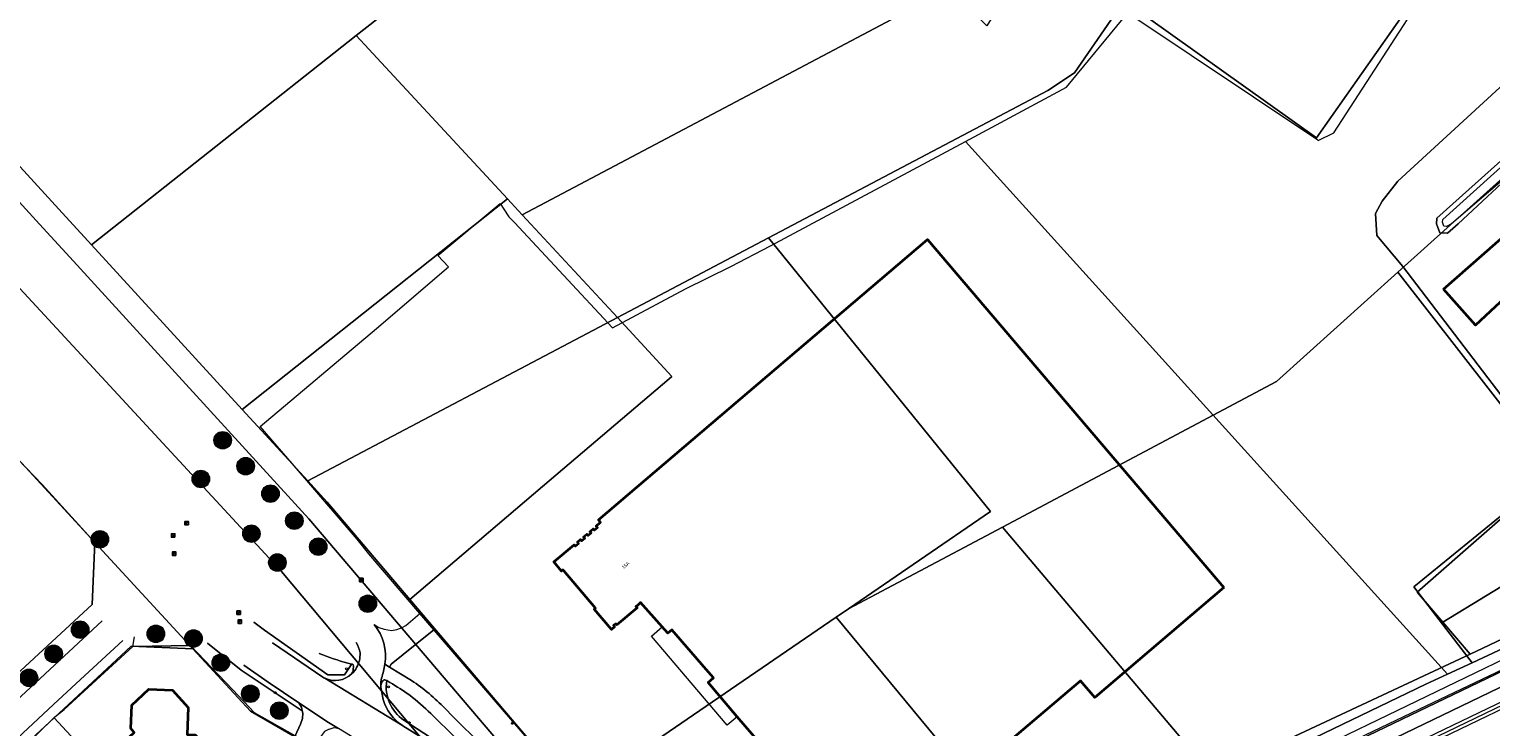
# Model space of a CAD drawing. Header units: metres. Extents: x 163628 to 167676, y 402708 to 405373.
# Tile 70 of 256: x 164325 to 164660, y 403512 to 403672. Entities that reach past the tile are written whole.
import ezdxf
from ezdxf.enums import TextEntityAlignment as Align

# ---------------------------------------------------------------- set-up
doc = ezdxf.new("R2010")
doc.units = ezdxf.units.M
doc.layers.get('0').update_dxf_attribs({"lineweight": 25})
for name, color, linetype, lineweight in [('X-CA190022.004-UO-BGT_Ondergrond$0$GE_201_SHDHek_Lijn_GEM', 253, 'X-CA190022.004-UO-BGT_Ondergrond$0$Hekwerk', 9), ('X-CA190022.004-UO-BGT_Ondergrond$0$GE_251_SPRTrein_as_Lijn_GEM', 253, 'Continuous', 9), ('X-CA190022.004-UO-BGT_Ondergrond$0$GE_314_WGDRijbaanLokaleweg_Vlak_GEM', 253, 'Continuous', 9), ('X-CA190022.004-UO-BGT_Ondergrond$0$GE_316_WGDFietspad_Vlak_GEM', 253, 'Continuous', 9), ('X-CA190022.004-UO-BGT_Ondergrond$0$GE_322_WGDInrit_Vlak_GEM', 253, 'Continuous', 9), ('X-CA190022.004-UO-BGT_Ondergrond$0$GE_367_OWGBerm_groenvoorziening_grasenk_GEM', 253, 'Continuous', 9), ('X-CA190022.004-UO-BGT_Ondergrond$0$GE_401_OTDErf_Vlak_GEM', 253, 'Continuous', 9), ('X-CA190022.004-UO-BGT_Ondergrond$0$GE_4502_GBKN_Huisnummer_Lijn_GEM', 7, 'Continuous', 9), ('X-CA190022.004-UO-BGT_Ondergrond$0$GE_471_BTDBouwland_Vlak_GEM', 253, 'Continuous', 9), ('X-CA190022.004-UO-BGT_Ondergrond$0$GE_477_BTDGroenvoorziening_Vlak_GEM', 253, 'Continuous', 9), ('X-CA190022.004-UO-BGT_Ondergrond$0$GE_479_BTDGroenvoorziening_grasenkruida_GEM', 253, 'Continuous', 9), ('X-CA190022.004-UO-BGT_Ondergrond$0$GE_491_VGOHaag_Inrichtend_Vlak_GEM', 253, 'Continuous', 9), ('X-CA190022.004-UO-BGT_Ondergrond$0$GE_504_WTDWaterloop_sloot_Vlak_GEM', 253, 'Continuous', 9), ('X-CA190022.004-UO-BGT_Ondergrond$0$GE_541_OWTOever_slootkant_Vlak_GEM', 253, 'Continuous', 9), ('X-CA190022.004-UO-BGT_Ondergrond$0$GE_601_PNDgrondvlakpand_Vlak_MV_GEM', 34, 'Continuous', 35), ('X-CA190022.004-UO-BGT_Ondergrond$0$GE_632_GBILuifel_Inrichtend_Vlak_GEM', 253, 'Continuous', 9), ('X-CA190022.004-UO-BGT_Ondergrond$0$GE_814_BRDVerkeersbord_Punt_GEM', 253, 'Continuous', 9), ('X-CA190022.004-UO-BGT_Ondergrond$0$GE_861_PALLichtmast_Punt_GEM', 253, 'Continuous', 9), ('X-CA190022.004-UO-KAD_Percelen$0$B-WE-KG-GRENS_PERCEEL-GV', 150, 'Continuous', 9), ('X-CA190022.004-UO-WHM_Riolering gemeente_NLCS$0$B-WE-RI-PUT-S', 214, 'Continuous', 15)]:
    doc.layers.add(name, color=color, linetype=linetype, lineweight=lineweight)
doc.layers.add('X-CA190022.004-UO-DWM_Beplanting$0$B-WE-GR-BOOM-S AFKOMSTIG UIT BOMENBESTAND GEMEENTE', color=252, linetype='Continuous')
doc.layers.add('X-CA190022.004-UO-DWM_Beplanting$0$N-GV-GR-GRAS-A-200', color=7, linetype='Continuous')
doc.styles.add('X-CA190022.004-UO-BGT_Ondergrond$0$BGT_NAR', font='arial.ttf', dxfattribs={"height": 1})
doc.styles.add('X-CA190022.004-UO-BGT_Ondergrond$0$NLCS-ISO', font='NLCS-ISO.ttf')
doc.linetypes.add('X-CA190022.004-UO-BGT_Ondergrond$0$Hekwerk', pattern='A,5,-1.5,[2,dgnlstyle-Veghel.shx,S=0.007937,R=0,X=0,Y=0],-1.5', length=8)

# ---------------------------------------------------------------- blocks, each defined once
blk = doc.blocks.new('X-CA190022.004-UO-BGT_Ondergrond$0$SIE-WEG_PAAL_VERKEERSBORD-SO')
at = {"linetype": 'ByBlock', "lineweight": 18}
blk.add_circle((0, 0), 1.5, dxfattribs=at)
at = {"linetype": 'ByBlock', "lineweight": 18, "style": 'X-CA190022.004-UO-BGT_Ondergrond$0$NLCS-ISO'}
blk.add_text('vb', height=1.5, dxfattribs=at).set_placement((0, 0.1), align=Align.MIDDLE_CENTER)
blk = doc.blocks.new('X-CA190022.004-UO-BGT_Ondergrond$0$IMGEOVerkeersbord')
at = {"xscale": 5, "yscale": 5, "zscale": 5}
blk.add_blockref('X-CA190022.004-UO-BGT_Ondergrond$0$SIE-WEG_PAAL_VERKEERSBORD-SO', (0, 0), dxfattribs=at)
blk = doc.blocks.new('X-CA190022.004-UO-BGT_Ondergrond$0$N-SIE-WEG_LICHTMAST-SO')
h = blk.add_hatch(color=256)
h.paths.add_polyline_path([(1.2, 0.5, 0.658505), (-1.2, 0.5)])
h.paths.add_polyline_path([(-1.2, -0.5, 0.658505), (1.2, -0.5)])
at = {"flags": 128}
for points in [[(-2.2, 1.3), (-1.1, 0.6)], [(-1.2, 0.5), (1.2, 0.5)], [(0, 1.3), (0, 2.5)], [(1.1, 0.6), (2.2, 1.3)], [(-2.2, -1.3), (-1.1, -0.6)], [(-1.2, -0.5), (1.2, -0.5)], [(0, -1.3), (0, -2.5)], [(2.2, -1.3), (1.1, -0.6)]]:
    blk.add_lwpolyline(points, dxfattribs=at)
at = {"ltscale": 0.5}
blk.add_circle((0, 0), 1.27, dxfattribs=at)
at = {"style": 'X-CA190022.004-UO-BGT_Ondergrond$0$NLCS-ISO'}
blk.add_attdef('TYPE', text='', height=1.8, dxfattribs=at).set_placement((0, 2.5), align=Align.BOTTOM_CENTER)
blk = doc.blocks.new('X-CA190022.004-UO-BGT_Ondergrond$0$IMGEOLichtmastpaal')
at = {"xscale": 5, "yscale": 5, "zscale": 5}
blk.add_blockref('X-CA190022.004-UO-BGT_Ondergrond$0$N-SIE-WEG_LICHTMAST-SO', (0, 6), dxfattribs=at)
blk = doc.blocks.new('X-CA190022.004-UO-WHM_Riolering gemeente_NLCS$0$B-SRI-PUT_BETON-SO')
blk.add_line((-1.4, -1.4), (1.4, 1.4))
at = {"lineweight": -3, "flags": 128}
blk.add_lwpolyline([(2, -2), (2, 2), (-2, 2), (-2, -2)], close=True, dxfattribs=at)
at = {"lineweight": -3}
blk.add_circle((0, 0), 2, dxfattribs=at)
blk = doc.blocks.new('X-CA190022.004-UO-DWM_Beplanting$0$SGR-BOOM_01-SO')
at = {"linetype": 'ByBlock', "lineweight": 18}
h = blk.add_hatch(color=0, dxfattribs=at)
h.dxf.hatch_style = 1
edge = h.paths.add_edge_path()
edge.add_arc((0, 0), 0.25, 0, 360)
at = {"color": 0, "linetype": 'ByBlock', "lineweight": 18}
for radius in [2, 0.25]:
    blk.add_circle((0, 0), radius, dxfattribs=at)
blk = doc.blocks.new('X-CA190022.004-UO-DWM_Beplanting$0$IMGEOBoom')
at = {"transparency": 33554457}
h = blk.add_hatch(color=256, dxfattribs=at)
h.dxf.hatch_style = 1
edge = h.paths.add_edge_path()
edge.add_arc((0, 0), 100, 0, 360)
edge = h.paths.add_edge_path(flags=17)
edge.add_arc((0, 0), 12.5, 0, 360)
h = blk.add_hatch()
h.set_pattern_fill('ANGLE', color=256)
h.set_pattern_definition([(0, (0, 0), (0, 6.985), [5.08, -1.905]), (90, (0, 0), (-6.985, 4e-16), [5.08, -1.905])])
edge = h.paths.add_edge_path(flags=17)
edge.add_arc((0, 0), 12.5, 0, 360)
at = {"layer": 'X-CA190022.004-UO-DWM_Beplanting$0$N-GV-GR-GRAS-A-200'}
h = blk.add_hatch(color=256, dxfattribs=at)
h.dxf.hatch_style = 1
edge = h.paths.add_edge_path(flags=17)
edge.add_arc((0, 0), 12.5, 0, 360)
at = {"xscale": 50, "yscale": 50, "zscale": 50}
blk.add_blockref('X-CA190022.004-UO-DWM_Beplanting$0$SGR-BOOM_01-SO', (0, 0), dxfattribs=at)

msp = doc.modelspace()

# ---------------------------------------------------------------- linework, layer by layer
at = {"layer": 'X-CA190022.004-UO-BGT_Ondergrond$0$GE_201_SHDHek_Lijn_GEM'}
for p, q in [((164417.582, 403534.565), (164417.651, 403534.485)), ((164417.651, 403534.485), (164442.279, 403505.897)), ((164371.555, 403520.874), (164376.502, 403515.609)), ((164376.502, 403515.609), (164385.808, 403510.281))]:
    msp.add_line(p, q, dxfattribs=at)
at = {"layer": 'X-CA190022.004-UO-BGT_Ondergrond$0$GE_251_SPRTrein_as_Lijn_GEM'}
for p, q in [((164612.775, 403494.432), (164785.364, 403577.492)), ((164613.43, 403493.072), (164786.046, 403576.149)), ((164586.092, 403480.76), (164743.728, 403556.491))]:
    msp.add_line(p, q, dxfattribs=at)
at = {"layer": 'X-CA190022.004-UO-BGT_Ondergrond$0$GE_314_WGDRijbaanLokaleweg_Vlak_GEM', "flags": 128}
for points in [[(164171.712, 403379.416), (164172.084, 403379.76), (164220.815, 403424.824), (164231.312, 403434.53), (164251.364, 403453.071), (164259.771, 403460.845), (164260.937, 403461.923), (164269.442, 403469.787), (164301.838, 403499.752), (164302.958, 403500.79), (164306.775, 403504.328), (164315.372, 403512.298), (164341.662, 403536.67)], [(164346.364, 403532.147), (164336.681, 403523.174), (164330.498, 403517.445), (164315.256, 403503.321), (164305.01, 403493.828), (164295.413, 403484.949), (164288.546, 403478.6), (164286.117, 403476.354), (164265.184, 403457.002), (164261.843, 403453.913), (164234.977, 403429.074), (164225.894, 403420.677), (164204.85, 403401.219), (164196.292, 403393.307), (164175.226, 403373.829), (164174.284, 403372.958)], [(164380.616, 403531.594), (164392.176, 403523.751)], [(164408.457, 403504.689), (164399.067, 403509.96), (164398.475, 403510.32), (164395.737, 403511.985), (164393.505, 403513.343), (164386.663, 403517.884), (164379.657, 403522.59), (164374.085, 403526.493)], [(164406.341, 403526.697), (164406.339, 403526.698)], [(164392.666, 403523.48), (164410.402, 403512.682), (164410.44, 403512.658), (164410.478, 403512.633)], [(164410.402, 403512.682), (164392.666, 403523.48)], [(164405.469, 403521.795), (164405.446, 403521.421), (164406.016, 403518.634)], [(164410.478, 403512.633), (164418.141, 403507.873), (164425.647, 403502.903), (164430.863, 403499.208), (164430.916, 403499.171), (164442.605, 403489.552)]]:
    msp.add_lwpolyline(points, dxfattribs=at)
at = {"layer": 'X-CA190022.004-UO-BGT_Ondergrond$0$GE_314_WGDRijbaanLokaleweg_Vlak_GEM', "extrusion": (0, 0, -1)}
for centre, radius, start, end in [((-164395.491, 403528.66), 11.026, 139.70616, 190.2554), ((-164388.443, 403528.996), 18.043, 187.31759, 197.62499)]:
    msp.add_arc(centre, radius, start, end, dxfattribs=at)
at = {"layer": 'X-CA190022.004-UO-BGT_Ondergrond$0$GE_314_WGDRijbaanLokaleweg_Vlak_GEM'}
for centre, radius, start, end in [((164392.921, 403527.902), 7.889, 10.37208, 28.83201), ((164394.624, 403528.919), 6.071, 330.64622, 3.80828), ((164394.964, 403528.216), 5.264, 244.11949, 315.65918), ((164396.668, 403527.479), 3.592, 305.01563, 334.68725), ((164394.907, 403528.111), 5.145, 237.93506, 244.17438), ((164410.553, 403522.175), 5.098, 164.55222, 184.27471), ((164416.263, 403521.593), 10.666, 196.1068, 236.66585)]:
    msp.add_arc(centre, radius, start, end, dxfattribs=at)
at = {"layer": 'X-CA190022.004-UO-BGT_Ondergrond$0$GE_316_WGDFietspad_Vlak_GEM', "flags": 128}
for points in [[(164398.873, 403526.697), (164398.73, 403526.733), (164397.901, 403526.945)], [(164399.146, 403525.478), (164399.193, 403526.283)], [(164406.339, 403526.698), (164406.341, 403526.697), (164407.45, 403526.026), (164412.502, 403522.972)], [(164407.502, 403522.541), (164406.794, 403522.938), (164406.541, 403523.079)], [(164445.457, 403488.98), (164443.35, 403490.96), (164442.585, 403491.679), (164442.51, 403491.731), (164437.947, 403495.757), (164433.767, 403499.265), (164433.654, 403499.36), (164428.385, 403504.129), (164416.9, 403515.416)], [(164420.172, 403516.572), (164421.865, 403514.771), (164428.622, 403508.093)]]:
    msp.add_lwpolyline(points, dxfattribs=at)
at = {"layer": 'X-CA190022.004-UO-BGT_Ondergrond$0$GE_316_WGDFietspad_Vlak_GEM', "extrusion": (0, 0, -1)}
for centre, radius, start, end in [((-164392.921, 403527.902), 7.889, 151.16799, 169.62792), ((-164419.353, 403602.179), 78.232, 285.91463, 290.97624), ((-164394.624, 403528.919), 6.071, 176.19172, 209.35378), ((-164396.668, 403527.479), 3.592, 205.31275, 234.98437), ((-164410.553, 403522.175), 5.098, 355.72529, 15.44778), ((-164383.942, 403480.949), 50.809, 124.20082, 135.48376)]:
    msp.add_arc(centre, radius, start, end, dxfattribs=at)
at = {"layer": 'X-CA190022.004-UO-BGT_Ondergrond$0$GE_316_WGDFietspad_Vlak_GEM'}
for centre, radius, start, end in [((164397.546, 403525.624), 1.606, 317.41526, 354.78411), ((164398.754, 403526.274), 0.439, 1.1409, 74.26333), ((164388.443, 403528.996), 18.043, 342.37501, 352.68241), ((164407.962, 403521.434), 2.519, 144.78857, 171.77154), ((164406.338, 403522.6), 0.521, 67.0535, 146.49347), ((164381.398, 403477.268), 52.259, 54.06543, 60.03254), ((164380.079, 403477.586), 52.791, 45.77424, 52.70371)]:
    msp.add_arc(centre, radius, start, end, dxfattribs=at)
at = {"layer": 'X-CA190022.004-UO-BGT_Ondergrond$0$GE_322_WGDInrit_Vlak_GEM', "flags": 128}
for points in [[(164403.901, 403535.791), (164404.972, 403535.105), (164406.249, 403534.741), (164407.877, 403534.453), (164409.127, 403534.635), (164410.318, 403535.081), (164411.139, 403535.537), (164414.412, 403538.346), (164417.582, 403534.565)], [(164417.582, 403534.565), (164413.289, 403531.147), (164407.814, 403526.723), (164407.45, 403526.026), (164406.341, 403526.697)], [(164393.505, 403513.343), (164395.737, 403511.985), (164394.713, 403512.13), (164393.529, 403511.784), (164393.499, 403511.775), (164392.535, 403511.324), (164391.833, 403510.401), (164391.309, 403509.365), (164390.834, 403507.321), (164385.808, 403510.281), (164387.085, 403513.014), (164387.486, 403514.25), (164387.582, 403515.492), (164387.466, 403515.995), (164387.265, 403516.867), (164386.663, 403517.884), (164393.505, 403513.343)]]:
    msp.add_lwpolyline(points, dxfattribs=at)
at = {"layer": 'X-CA190022.004-UO-BGT_Ondergrond$0$GE_322_WGDInrit_Vlak_GEM'}
msp.add_arc((164395.491, 403528.66), 11.026, 349.7446, 40.29384, dxfattribs=at)
at = {"layer": 'X-CA190022.004-UO-BGT_Ondergrond$0$GE_367_OWGBerm_groenvoorziening_grasenk_GEM', "flags": 128}
for points in [[(164397.901, 403526.945), (164398.73, 403526.733), (164398.629, 403526.552), (164397.145, 403524.267), (164393.335, 403524.259), (164378.834, 403534.526), (164376.372, 403536.302)], [(164412.502, 403522.972), (164407.45, 403526.026), (164407.814, 403526.723), (164413.289, 403531.147), (164417.582, 403534.565)], [(164417.582, 403534.565), (164417.651, 403534.485), (164442.279, 403505.897), (164442.328, 403505.829), (164437.437, 403500.885)], [(164365.762, 403531.522), (164373.498, 403525.327), (164387.466, 403515.995), (164387.582, 403515.492), (164387.486, 403514.25), (164387.085, 403513.014), (164385.808, 403510.281), (164376.502, 403515.609), (164371.555, 403520.874), (164361.834, 403530.986), (164348.693, 403530.782), (164349.046, 403533.008)], [(164406.794, 403522.938), (164407.502, 403522.541)], [(164416.9, 403515.416), (164428.385, 403504.129), (164433.654, 403499.36), (164433.767, 403499.265)], [(164428.622, 403508.093), (164421.865, 403514.771), (164420.172, 403516.572)], [(164430.916, 403499.171), (164430.863, 403499.208), (164430.775, 403500.384), (164422.684, 403506.095), (164410.717, 403513.881)]]:
    msp.add_lwpolyline(points, dxfattribs=at)
at = {"layer": 'X-CA190022.004-UO-BGT_Ondergrond$0$GE_367_OWGBerm_groenvoorziening_grasenk_GEM'}
for centre, radius, start, end in [((164419.353, 403602.179), 78.232, 249.02376, 254.08537), ((164383.942, 403480.949), 50.809, 44.51624, 55.79918)]:
    msp.add_arc(centre, radius, start, end, dxfattribs=at)
at = {"layer": 'X-CA190022.004-UO-BGT_Ondergrond$0$GE_367_OWGBerm_groenvoorziening_grasenk_GEM', "extrusion": (0, 0, -1)}
for centre, radius, start, end in [((-164415.939, 403521.521), 9.254, 304.35263, 8.80809), ((-164381.398, 403477.268), 52.259, 119.96746, 125.93457), ((-164380.079, 403477.586), 52.791, 127.29629, 134.22576)]:
    msp.add_arc(centre, radius, start, end, dxfattribs=at)
at = {"layer": 'X-CA190022.004-UO-BGT_Ondergrond$0$GE_401_OTDErf_Vlak_GEM', "flags": 128}
for points in [[(164681.914, 403539.451), (164655.322, 403527.058), (164641.991, 403544.437), (164674.932, 403571.266), (164639.445, 403617.736), (164633.512, 403624.842), (164633.247, 403629.869), (164634.768, 403632.702), (164634.761, 403632.709), (164638.35, 403637.277), (164681.282, 403676.755), (164645.274, 403681.729), (164644.972, 403682.005), (164644.4, 403682.069), (164643.935, 403681.794), (164643.588, 403681.287), (164641.804, 403682.487), (164642.541, 403683.561), (164643.412, 403684.297), (164644.02, 403684.562), (164644.998, 403684.87), (164650.774, 403684.362), (164693.438, 403678.131)], [(164442.279, 403505.897), (164417.651, 403534.485), (164417.582, 403534.565), (164414.412, 403538.346), (164402.739, 403551.976), (164400.051, 403555.303), (164388.033, 403569.314), (164377.794, 403581.17), (164404.44, 403603.589), (164420.965, 403617.706), (164418.488, 403620.281), (164432.776, 403632.187), (164434.605, 403629.358), (164434.785, 403629.167), (164434.79, 403629.171), (164436.044, 403627.827), (164458.519, 403603.723), (164475.218, 403612.673), (164485.595, 403617.763), (164494.679, 403622.512), (164539.313, 403646.411), (164649.727, 403524.45), (164644.76, 403522.135)], [(164663.359, 403643.223), (164647.239, 403628.832), (164647.142, 403627.569), (164647.904, 403625.504), (164649.719, 403625.4), (164652.119, 403627.539), (164666.538, 403640.994)], [(164648.778, 403612.61), (164663.853, 403625.766), (164670.768, 403618.013), (164656.09, 403604.364), (164648.778, 403612.61)], [(164492.288, 403508.547), (164487.071, 403514.664), (164480.385, 403522.504), (164481.631, 403523.572), (164479.965, 403525.502), (164472.114, 403534.595), (164471.198, 403533.815), (164469.908, 403535.249), (164464.915, 403540.798), (164464.186, 403540.177), (164463.873, 403539.905), (164464.131, 403539.599), (164459.506, 403535.698), (164459.253, 403535.986), (164458.698, 403535.531), (164458.956, 403535.226), (164458.371, 403534.73), (164458.275, 403534.627), (164454.314, 403539.292), (164454.575, 403539.509), (164447.374, 403548.059), (164447.155, 403548.303), (164446.85, 403548.044), (164445.093, 403550.11), (164449.71, 403554.035), (164449.979, 403553.75), (164450.705, 403554.362), (164450.448, 403554.668), (164451.154, 403555.262), (164451.426, 403554.96), (164452.147, 403555.579), (164451.886, 403555.883), (164452.605, 403556.5), (164452.859, 403556.202), (164453.586, 403556.814), (164453.328, 403557.12), (164454.055, 403557.733), (164454.311, 403557.428), (164455.035, 403558.043), (164454.775, 403558.348), (164455.787, 403559.21), (164455.297, 403559.785), (164530.647, 403623.959)], [(164530.647, 403623.959), (164598.519, 403544.243), (164568.923, 403519.111), (164565.663, 403522.933), (164542.901, 403503.552)], [(164322.311, 403573.691), (164327.929, 403567.817), (164339.939, 403554.537)], [(164318.159, 403502.685), (164326.85, 403510.791), (164330.817, 403514.684), (164332.939, 403516.348), (164337.49, 403520.505), (164348.693, 403530.782), (164361.834, 403530.986), (164371.555, 403520.874), (164376.502, 403515.609), (164385.808, 403510.281), (164390.834, 403507.321), (164397.552, 403503.303), (164402.879, 403500.031), (164415.098, 403492.579), (164420.151, 403489.774), (164425.37, 403486.993), (164425.378, 403486.988), (164427.008, 403486.073), (164430.537, 403482.152), (164434.275, 403477.924), (164434.276, 403477.925)], [(164644.76, 403522.135), (164598.026, 403499.598)], [(164348.186, 403511.956), (164348.429, 403517.309), (164352.314, 403520.975), (164357.711, 403520.782), (164361.298, 403516.785), (164361.119, 403510.574)]]:
    msp.add_lwpolyline(points, dxfattribs=at)
at = {"layer": 'X-CA190022.004-UO-BGT_Ondergrond$0$GE_471_BTDBouwland_Vlak_GEM', "flags": 128}
msp.add_lwpolyline([(164639.445, 403617.736), (164674.932, 403571.266), (164641.991, 403544.437), (164655.322, 403527.058), (164649.727, 403524.45), (164539.313, 403646.411), (164562.442, 403658.795), (164576.465, 403675.861), (164619.749, 403646.936), (164620.05, 403646.651), (164623.656, 403648.387), (164645.274, 403681.729), (164681.282, 403676.755), (164638.35, 403637.277), (164634.761, 403632.709), (164634.768, 403632.702), (164633.247, 403629.869), (164633.512, 403624.842), (164639.445, 403617.736)], dxfattribs=at)
at = {"layer": 'X-CA190022.004-UO-BGT_Ondergrond$0$GE_477_BTDGroenvoorziening_Vlak_GEM', "flags": 128}
for points in [[(164376.372, 403536.302), (164378.834, 403534.526), (164393.335, 403524.259), (164397.145, 403524.267), (164398.629, 403526.552), (164398.73, 403526.733), (164398.873, 403526.697)], [(164374.085, 403526.493), (164379.657, 403522.59), (164386.663, 403517.884), (164387.265, 403516.867), (164387.466, 403515.995), (164373.498, 403525.327), (164365.762, 403531.522)], [(164392.176, 403523.751), (164380.616, 403531.594)], [(164399.193, 403526.283), (164399.146, 403525.478)], [(164406.016, 403518.634), (164405.446, 403521.421), (164405.469, 403521.795)], [(164406.541, 403523.079), (164406.794, 403522.938)], [(164410.717, 403513.881), (164422.684, 403506.095), (164430.775, 403500.384), (164430.863, 403499.208), (164425.647, 403502.903), (164418.141, 403507.873), (164410.478, 403512.633), (164410.44, 403512.658), (164410.402, 403512.682)]]:
    msp.add_lwpolyline(points, dxfattribs=at)
at = {"layer": 'X-CA190022.004-UO-BGT_Ondergrond$0$GE_477_BTDGroenvoorziening_Vlak_GEM', "extrusion": (0, 0, -1)}
for centre, radius, start, end in [((-164394.964, 403528.216), 5.264, 224.34082, 295.88051), ((-164397.546, 403525.624), 1.606, 185.21589, 222.58474), ((-164398.754, 403526.274), 0.439, 105.73667, 178.8591), ((-164394.907, 403528.111), 5.145, 295.82562, 302.06494), ((-164407.962, 403521.434), 2.519, 8.22846, 35.21143), ((-164406.338, 403522.6), 0.521, 33.50653, 112.9465), ((-164416.263, 403521.593), 10.666, 303.33415, 343.8932)]:
    msp.add_arc(centre, radius, start, end, dxfattribs=at)
at = {"layer": 'X-CA190022.004-UO-BGT_Ondergrond$0$GE_477_BTDGroenvoorziening_Vlak_GEM'}
msp.add_arc((164415.939, 403521.521), 9.254, 171.19191, 235.64737, dxfattribs=at)
at = {"layer": 'X-CA190022.004-UO-BGT_Ondergrond$0$GE_479_BTDGroenvoorziening_grasenkruida_GEM', "flags": 128}
msp.add_lwpolyline([(164661.155, 403508.745), (164638.92, 403498.02), (164629.806, 403493.624), (164631.326, 403490.472), (164592.676, 403472.187), (164593.082, 403473.391), (164592.609, 403473.511), (164591.238, 403473.656), (164588.258, 403473.003), (164582.318, 403470.584), (164560.42, 403459.532), (164531.517, 403445.829), (164507.277, 403434.264), (164505.761, 403433.039), (164496.644, 403443.037), (164498.627, 403442.886), (164500.282, 403443.347), (164516.388, 403451.268), (164556.346, 403470.466), (164637.795, 403509.882), (164672.252, 403526.504)], dxfattribs=at)
at = {"layer": 'X-CA190022.004-UO-BGT_Ondergrond$0$GE_491_VGOHaag_Inrichtend_Vlak_GEM', "flags": 128}
for points in [[(164376.372, 403536.302), (164378.834, 403534.526), (164393.335, 403524.259), (164397.145, 403524.267), (164398.629, 403526.552), (164398.73, 403526.733), (164398.873, 403526.697)], [(164374.085, 403526.493), (164379.657, 403522.59), (164386.663, 403517.884), (164387.265, 403516.867), (164387.466, 403515.995), (164373.498, 403525.327), (164365.762, 403531.522)], [(164392.176, 403523.751), (164380.616, 403531.594)], [(164399.193, 403526.283), (164399.146, 403525.478)], [(164406.016, 403518.634), (164405.446, 403521.421), (164405.469, 403521.795)], [(164406.541, 403523.079), (164406.794, 403522.938)], [(164410.717, 403513.881), (164422.684, 403506.095), (164430.775, 403500.384), (164430.863, 403499.208), (164425.647, 403502.903), (164418.141, 403507.873), (164410.478, 403512.633), (164410.44, 403512.658), (164410.402, 403512.682)]]:
    msp.add_lwpolyline(points, dxfattribs=at)
at = {"layer": 'X-CA190022.004-UO-BGT_Ondergrond$0$GE_491_VGOHaag_Inrichtend_Vlak_GEM', "extrusion": (0, 0, -1)}
for centre, radius, start, end in [((-164394.964, 403528.216), 5.264, 224.34082, 295.88051), ((-164397.546, 403525.624), 1.606, 185.21589, 222.58474), ((-164398.754, 403526.274), 0.439, 105.73667, 178.8591), ((-164394.907, 403528.111), 5.145, 295.82562, 302.06494), ((-164407.962, 403521.434), 2.519, 8.22846, 35.21143), ((-164406.338, 403522.6), 0.521, 33.50653, 112.9465), ((-164416.263, 403521.593), 10.666, 303.33415, 343.8932)]:
    msp.add_arc(centre, radius, start, end, dxfattribs=at)
at = {"layer": 'X-CA190022.004-UO-BGT_Ondergrond$0$GE_491_VGOHaag_Inrichtend_Vlak_GEM'}
msp.add_arc((164415.939, 403521.521), 9.254, 171.19191, 235.64737, dxfattribs=at)
at = {"layer": 'X-CA190022.004-UO-BGT_Ondergrond$0$GE_504_WTDWaterloop_sloot_Vlak_GEM', "flags": 128}
for points in [[(164668.651, 403642.987), (164650.596, 403627.571), (164649.438, 403626.905), (164648.895, 403627.03), (164648.517, 403627.892), (164648.604, 403628.513), (164667.331, 403645.401)], [(164678.426, 403533.128), (164644.871, 403517.187), (164587.245, 403489.628), (164555.789, 403474.342), (164525.812, 403459.868), (164499.837, 403447.15), (164498.596, 403446.585), (164497.552, 403446.453), (164497.046, 403446.537), (164496.522, 403447.593), (164496.813, 403448.046), (164507.457, 403453.306), (164615.872, 403505.365), (164674.068, 403533.44)]]:
    msp.add_lwpolyline(points, dxfattribs=at)
at = {"layer": 'X-CA190022.004-UO-BGT_Ondergrond$0$GE_541_OWTOever_slootkant_Vlak_GEM', "flags": 128}
for points in [[(164668.651, 403642.987), (164650.596, 403627.571), (164649.438, 403626.905), (164648.895, 403627.03), (164648.517, 403627.892), (164648.604, 403628.513), (164667.331, 403645.401)], [(164666.538, 403640.994), (164652.119, 403627.539), (164649.719, 403625.4), (164647.904, 403625.504), (164647.142, 403627.569), (164647.239, 403628.832), (164663.359, 403643.223)], [(164516.388, 403451.268), (164500.282, 403443.347), (164498.627, 403442.886), (164496.644, 403443.037), (164495.603, 403443.783), (164494.512, 403445.201), (164493.938, 403446.928), (164494.344, 403448.187), (164495.285, 403449.119), (164496.748, 403450.567), (164519.897, 403461.496), (164559.867, 403481.087), (164597.907, 403499.54), (164598.026, 403499.598), (164644.76, 403522.135), (164649.727, 403524.45), (164655.322, 403527.058), (164681.914, 403539.451)], [(164496.522, 403447.593), (164496.813, 403448.046), (164507.457, 403453.306), (164615.872, 403505.365), (164674.068, 403533.44)], [(164678.426, 403533.128), (164644.871, 403517.187), (164587.245, 403489.628), (164555.789, 403474.342), (164525.812, 403459.868), (164499.837, 403447.15), (164498.596, 403446.585), (164497.552, 403446.453), (164497.046, 403446.537), (164496.522, 403447.593)], [(164672.252, 403526.504), (164637.795, 403509.882), (164556.346, 403470.466), (164516.388, 403451.268)]]:
    msp.add_lwpolyline(points, dxfattribs=at)
at = {"layer": 'X-CA190022.004-UO-BGT_Ondergrond$0$GE_601_PNDgrondvlakpand_Vlak_MV_GEM', "flags": 128}
for points in [[(164648.778, 403612.61), (164663.853, 403625.766), (164670.768, 403618.013), (164656.09, 403604.364), (164648.778, 403612.61)], [(164492.288, 403508.547), (164487.071, 403514.664), (164480.385, 403522.504), (164481.631, 403523.572), (164479.965, 403525.502), (164472.114, 403534.595), (164471.198, 403533.815), (164469.908, 403535.249), (164464.915, 403540.798), (164464.186, 403540.177), (164463.873, 403539.905), (164464.131, 403539.599), (164459.506, 403535.698), (164459.253, 403535.986), (164458.698, 403535.531), (164458.956, 403535.226), (164458.371, 403534.73), (164458.275, 403534.627), (164454.314, 403539.292), (164454.575, 403539.509), (164447.374, 403548.059), (164447.155, 403548.303), (164446.85, 403548.044), (164445.093, 403550.11), (164449.71, 403554.035), (164449.979, 403553.75), (164450.705, 403554.362), (164450.448, 403554.668), (164451.154, 403555.262), (164451.426, 403554.96), (164452.147, 403555.579), (164451.886, 403555.883), (164452.605, 403556.5), (164452.859, 403556.202), (164453.586, 403556.814), (164453.328, 403557.12), (164454.055, 403557.733), (164454.311, 403557.428), (164455.035, 403558.043), (164454.775, 403558.348), (164455.787, 403559.21), (164455.297, 403559.785), (164530.647, 403623.959), (164598.519, 403544.243)], [(164598.519, 403544.243), (164568.923, 403519.111), (164565.663, 403522.933), (164542.901, 403503.552)], [(164340.807, 403503.49), (164348.991, 403511.064), (164348.186, 403511.956), (164348.429, 403517.309), (164352.314, 403520.975), (164357.711, 403520.782), (164361.298, 403516.785), (164361.119, 403510.574), (164362.94, 403510.522), (164376.61, 403495.772), (164375.833, 403495.029), (164382.708, 403487.549), (164382.821, 403487.43), (164368.107, 403473.812), (164361.251, 403481.24), (164358.131, 403484.813), (164342.188, 403502.001), (164342.103, 403501.922), (164340.704, 403503.395), (164340.807, 403503.49)]]:
    msp.add_lwpolyline(points, dxfattribs=at)
at = {"layer": 'X-CA190022.004-UO-BGT_Ondergrond$0$GE_632_GBILuifel_Inrichtend_Vlak_GEM', "flags": 128}
msp.add_lwpolyline([(164469.908, 403535.249), (164471.198, 403533.815), (164472.114, 403534.595), (164479.965, 403525.502), (164481.631, 403523.572), (164480.385, 403522.504), (164487.071, 403514.664), (164484.789, 403512.717), (164467.398, 403533.109), (164469.908, 403535.249)], dxfattribs=at)
at = {"layer": 'X-CA190022.004-UO-KAD_Percelen$0$B-WE-KG-GRENS_PERCEEL-GV', "flags": 128}
for points in [[(164261.228, 403706.309), (164272.895, 403695.302), (164331.702, 403630.909), (164339.204, 403622.748), (164399.798, 403670.625), (164482.087, 403734.976), (164502.692, 403751.089), (164496.934, 403757.939), (164468.225, 403789.03), (164456.062, 403802.473)], [(164444.596, 403503.272), (164412.082, 403541.534), (164393.176, 403563.781), (164388.711, 403568.662), (164373.729, 403585.025), (164339.204, 403622.748), (164331.702, 403630.909), (164272.895, 403695.302), (164261.228, 403706.309)], [(164244.117, 403697.864), (164382.73, 403547.962), (164467.184, 403447.137), (164474.656, 403438.052), (164476.902, 403439.143), (164487.569, 403444.164), (164388.991, 403559.989), (164335.093, 403619.023), (164327.271, 403627.471), (164268.836, 403691.623), (164256.121, 403703.788)], [(164256.121, 403703.788), (164268.836, 403691.623), (164327.271, 403627.471), (164335.093, 403619.023), (164388.991, 403559.989), (164487.569, 403444.164), (164492.811, 403446.689), (164489.137, 403451.001), (164487.991, 403452.346), (164450.199, 403496.696), (164444.596, 403503.272)], [(164464.658, 403441.585), (164469.708, 403435.65), (164474.656, 403438.052), (164467.184, 403447.137), (164382.73, 403547.962), (164244.117, 403697.864)], [(164218.886, 403685.41), (164219.124, 403685.153), (164241.656, 403660.769), (164259.183, 403641.854), (164276.688, 403622.967), (164299.208, 403598.634), (164319.627, 403576.641), (164339.939, 403554.537), (164362.42, 403530.213), (164375.611, 403515.963), (164394.193, 403505.178), (164412.451, 403494.492), (164427.408, 403485.739), (164430.171, 403482.483), (164464.658, 403441.585)], [(164311.58, 403496.822), (164330.627, 403514.464), (164348.279, 403530.814), (164362.42, 403530.213), (164339.939, 403554.537), (164339.38, 403540.411), (164320.944, 403523.34)]]:
    msp.add_lwpolyline(points, dxfattribs=at)
for points in [[(164482.087, 403734.976), (164399.798, 403670.625), (164434.428, 403633.247), (164437.832, 403629.572), (164535.689, 403681.396)], [(164607.075, 403711.173), (164576.103, 403725.898), (164575.86, 403725.463), (164573.629, 403721.476), (164570.211, 403715.368), (164565.298, 403706.589), (164565.053, 403706.726), (164563.442, 403703.846), (164544.226, 403672.863), (164535.689, 403681.396), (164437.832, 403629.572), (164459.617, 403606.058), (164494.199, 403624.297), (164558.185, 403658.044), (164564.256, 403662.135), (164575.66, 403678.594), (164595.182, 403706.768), (164600.355, 403703.628)], [(164616.756, 403706.864), (164613.843, 403703.516), (164609.245, 403698.231), (164600.355, 403703.628), (164595.182, 403706.768), (164575.66, 403678.594), (164619.699, 403647.22), (164647.195, 403686.411), (164650.298, 403690.833), (164640.967, 403693.066)], [(164647.195, 403686.411), (164619.699, 403647.22), (164575.66, 403678.594), (164564.256, 403662.135), (164558.185, 403658.044), (164494.199, 403624.297), (164545.056, 403561.645), (164512.506, 403539.358), (164547.782, 403558.103), (164610.511, 403591.436), (164638.33, 403616.453), (164699.351, 403671.327), (164715.475, 403665.526), (164707.202, 403676.7), (164668.834, 403682.913)], [(164373.729, 403585.025), (164434.428, 403633.247), (164399.798, 403670.625), (164339.204, 403622.748)], [(164638.33, 403616.453), (164674.031, 403570.572), (164690.679, 403585.149), (164701.846, 403593.015), (164728.717, 403605.949), (164746.055, 403624.153), (164715.475, 403665.526), (164699.351, 403671.327)], [(164595.838, 403501.354), (164555.326, 403482.367), (164489.137, 403451.001), (164492.811, 403446.689), (164487.569, 403444.164), (164476.902, 403439.143), (164474.656, 403438.052), (164469.708, 403435.65), (164459.04, 403430.474), (164460.276, 403427.915), (164478.654, 403436.809), (164549.795, 403471.239), (164610.094, 403500.047), (164740.684, 403562.794), (164887.38, 403633.726), (164885.502, 403637.729), (164830.972, 403611.838), (164787.129, 403591.173), (164774.865, 403585.072), (164771.579, 403589.482), (164763.848, 403582.954), (164722.665, 403561.134), (164654.869, 403529.019)], [(164434.428, 403633.247), (164373.729, 403585.025), (164388.711, 403568.662), (164459.617, 403606.058), (164437.832, 403629.572)], [(164460.276, 403427.915), (164466.349, 403415.367), (164487.883, 403425.722), (164496.111, 403429.679), (164555.855, 403458.619), (164593.206, 403476.41), (164588.97, 403485.217), (164612.074, 403496.328), (164616.314, 403487.512), (164746.772, 403550.188), (164893.326, 403621.049), (164887.38, 403633.726), (164740.684, 403562.794), (164610.094, 403500.047), (164549.795, 403471.239), (164478.654, 403436.809)], [(164450.199, 403496.696), (164509.715, 403537.447), (164512.506, 403539.358), (164545.056, 403561.645), (164494.199, 403624.297), (164459.617, 403606.058), (164472.096, 403592.586), (164471.445, 403592.032), (164442.473, 403567.38), (164412.082, 403541.534), (164444.596, 403503.272)], [(164674.031, 403570.572), (164642.773, 403543.203), (164648.623, 403536.343), (164721.06, 403580.454), (164728.988, 403588.387), (164758.818, 403606.816), (164746.055, 403624.153), (164728.717, 403605.949), (164701.846, 403593.015), (164690.679, 403585.149)], [(164638.33, 403616.453), (164610.511, 403591.436), (164547.782, 403558.103), (164595.838, 403501.354), (164654.869, 403529.019), (164648.623, 403536.343), (164642.773, 403543.203), (164674.031, 403570.572)], [(164471.445, 403592.032), (164472.096, 403592.586), (164459.617, 403606.058), (164388.711, 403568.662), (164393.176, 403563.781), (164412.082, 403541.534), (164442.473, 403567.38)], [(164771.579, 403589.482), (164758.818, 403606.816), (164728.988, 403588.387), (164721.06, 403580.454), (164648.623, 403536.343), (164654.869, 403529.019), (164722.665, 403561.134), (164763.848, 403582.954)], [(164319.627, 403576.641), (164293.782, 403552.699), (164310.683, 403534.371), (164310.712, 403534.398), (164313.467, 403531.432), (164320.944, 403523.34), (164339.38, 403540.411), (164339.939, 403554.537)], [(164509.715, 403537.447), (164552.161, 403486.189), (164554.233, 403483.687), (164555.326, 403482.367), (164595.838, 403501.354), (164547.782, 403558.103), (164512.506, 403539.358)], [(164509.715, 403537.447), (164450.199, 403496.696), (164487.991, 403452.346), (164524.012, 403469.383), (164554.233, 403483.687), (164552.161, 403486.189)], [(164330.627, 403514.464), (164361.357, 403481.336), (164364.639, 403477.798), (164382.295, 403494.155), (164394.193, 403505.178), (164375.611, 403515.963), (164362.42, 403530.213), (164348.279, 403530.814)], [(164361.357, 403481.336), (164330.627, 403514.464), (164311.58, 403496.822), (164342.041, 403463.786)]]:
    msp.add_lwpolyline(points, close=True, dxfattribs=at)

# ---------------------------------------------------------------- block references
at = {"layer": 'X-CA190022.004-UO-BGT_Ondergrond$0$GE_814_BRDVerkeersbord_Punt_GEM', "xscale": 0.03, "yscale": 0.03, "zscale": 0.02}
for p in [(164397.605, 403525.646), (164407.223, 403521.515), (164381.255, 403520.192), (164411.966, 403513.317)]:
    msp.add_blockref('X-CA190022.004-UO-BGT_Ondergrond$0$IMGEOVerkeersbord', p, dxfattribs=at)
at = {"layer": 'X-CA190022.004-UO-BGT_Ondergrond$0$GE_861_PALLichtmast_Punt_GEM', "xscale": 0.025, "yscale": 0.025, "zscale": 0.025}
msp.add_blockref('X-CA190022.004-UO-BGT_Ondergrond$0$IMGEOLichtmastpaal', (164435.584, 403513.029), dxfattribs=at)
at = {"layer": 'X-CA190022.004-UO-DWM_Beplanting$0$B-WE-GR-BOOM-S AFKOMSTIG UIT BOMENBESTAND GEMEENTE', "xscale": 0.02, "yscale": 0.02, "zscale": 0.02}
for p in [(164369.238, 403577.987), (164374.502, 403572.041), (164364.238, 403569.123), (164380.178, 403565.75), (164385.642, 403559.563), (164375.823, 403556.588), (164341.127, 403555.297), (164391.123, 403553.614), (164381.763, 403549.99), (164402.463, 403540.554), (164336.602, 403534.617), (164353.935, 403533.661), (164362.548, 403532.581), (164330.535, 403529.075), (164368.808, 403527.042), (164324.877, 403523.592), (164375.56, 403519.937), (164382.204, 403516.07)]:
    msp.add_blockref('X-CA190022.004-UO-DWM_Beplanting$0$IMGEOBoom', p, dxfattribs=at)
at = {"layer": 'X-CA190022.004-UO-WHM_Riolering gemeente_NLCS$0$B-WE-RI-PUT-S', "xscale": 0.2, "yscale": 0.2, "zscale": 0.2}
for p in [(164360.992, 403559.008), (164357.904, 403556.16), (164358.112, 403552.032), (164400.992, 403545.984), (164372.896, 403538.496), (164373.152, 403536.448)]:
    msp.add_blockref('X-CA190022.004-UO-WHM_Riolering gemeente_NLCS$0$B-SRI-PUT_BETON-SO', p, dxfattribs=at)

# ---------------------------------------------------------------- texts
at = {"layer": 'X-CA190022.004-UO-BGT_Ondergrond$0$GE_4502_GBKN_Huisnummer_Lijn_GEM', "style": 'X-CA190022.004-UO-BGT_Ondergrond$0$BGT_NAR'}
msp.add_text('15A', height=0.75, rotation=40.4, dxfattribs=at).set_placement((164461.504, 403549.35), align=Align.MIDDLE_CENTER)

doc.saveas('drawing.dxf')
